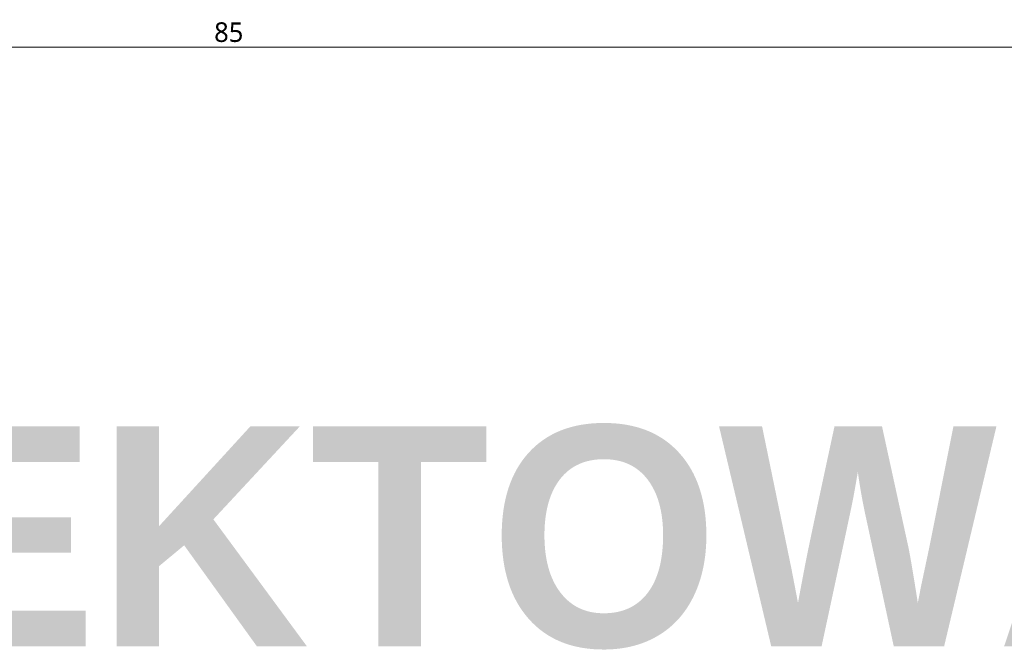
# Model space of a CAD drawing. Header units: millimetres. Extents: x 80301 to 146489, y -78581 to -28273.
# Tile 124 of 135: x 139955 to 143978, y -78581 to -76003. Entities that reach past the tile are written whole.
import ezdxf

# ---------------------------------------------------------------- set-up
doc = ezdxf.new("R2010")
doc.units = ezdxf.units.MM
doc.layers.get('0').update_dxf_attribs({"lineweight": 0})
doc.layers.add('A-wymram.ART', color=10, linetype='Continuous', lineweight=5, plot=False)
doc.layers.add('opis..KF', color=250, linetype='Continuous', lineweight=15)
doc.styles.add('ARCH', font='segoeuil.ttf')
doc.dimstyles.new('RAMKA', dxfattribs={"dimscale": 20, "dimtxt": 4, "dimasz": 3, "dimexe": 5, "dimexo": 3, "dimgap": 1, "dimtad": 1, "dimdec": 1, "dimlfac": 0.01, "dimtxsty": 'ARCH', "dimblk": 'ARCHTICK', "dimcen": 0, "dimclrd": 256, "dimclre": 256, "dimclrt": 256, "dimadec": 0, "dimazin": 0, "dimtfac": 1, "dimtdec": 1, "dimtofl": 0, "dimtmove": 1, "dimatfit": 3, "dimfxl": 10, "dimfxlon": 1, "dimlwd": 0, "dimlwe": 0, "dimarcsym": 0})

# ---------------------------------------------------------------- blocks, each defined once
blk = doc.blocks.new('_ArchTick')
at = {"color": 0, "linetype": 'ByBlock', "const_width": 0.15}
blk.add_lwpolyline([(-0.5, -0.5), (0.5, 0.5)], dxfattribs=at)
blk = doc.blocks.new('*D1438')
at = {"layer": 'A-wymram.ART', "linetype": 'Continuous', "lineweight": 0, "transparency": 16777216}
for p, q in [((0, -60), (0, -350)), ((8500, -60), (8500, -350)), ((8500, -250), (0, -250))]:
    blk.add_line(p, q, dxfattribs=at)
at = {"layer": 'Defpoints', "color": 0, "transparency": 16777216}
for p in [(0, 0), (8500, 0), (0, -250)]:
    blk.add_point(p, dxfattribs=at)
at = {"layer": 'A-wymram.ART', "lineweight": 0, "transparency": 16777216, "xscale": 60, "yscale": 60, "zscale": 60, "rotation": 180}
blk.add_blockref('_ArchTick', (0, -250), dxfattribs=at)
at = {"layer": 'A-wymram.ART', "lineweight": 0, "transparency": 16777216, "xscale": 60, "yscale": 60, "zscale": 60}
blk.add_blockref('_ArchTick', (8500, -250), dxfattribs=at)
at = {"layer": 'A-wymram.ART', "transparency": 16777216, "insert": (4250, -188.6), "char_height": 80, "attachment_point": 5, "style": 'ARCH'}
blk.add_mtext('85', dxfattribs=at)
blk = doc.blocks.new('*U1435')
at = {"layer": 'A-wymram.ART'}
dim = blk.add_linear_dim(base=(0, -250), p1=(8500, 0), p2=(0, 0), dimstyle='RAMKA', dxfattribs=at)
dim.commit()
dim.dimension.update_dxf_attribs({"geometry": '*D1438', "text_midpoint": (4250, -188.63)})

msp = doc.modelspace()

# ---------------------------------------------------------------- block references
msp.add_blockref('*U1435', (136558.95, -75866.11))

# ---------------------------------------------------------------- texts
at = {"layer": 'opis..KF', "insert": (146487.97, -77665.02), "char_height": 1167.5676, "width": 49562.9534, "attachment_point": 3, "style": 'ARCH'}
msp.add_mtext('\\A1;{\\fCentury Gothic|b1|i0|c238|p34;\\H0.77083x;STAN PROJEKTOWANY}', dxfattribs=at)

doc.saveas('drawing.dxf')
